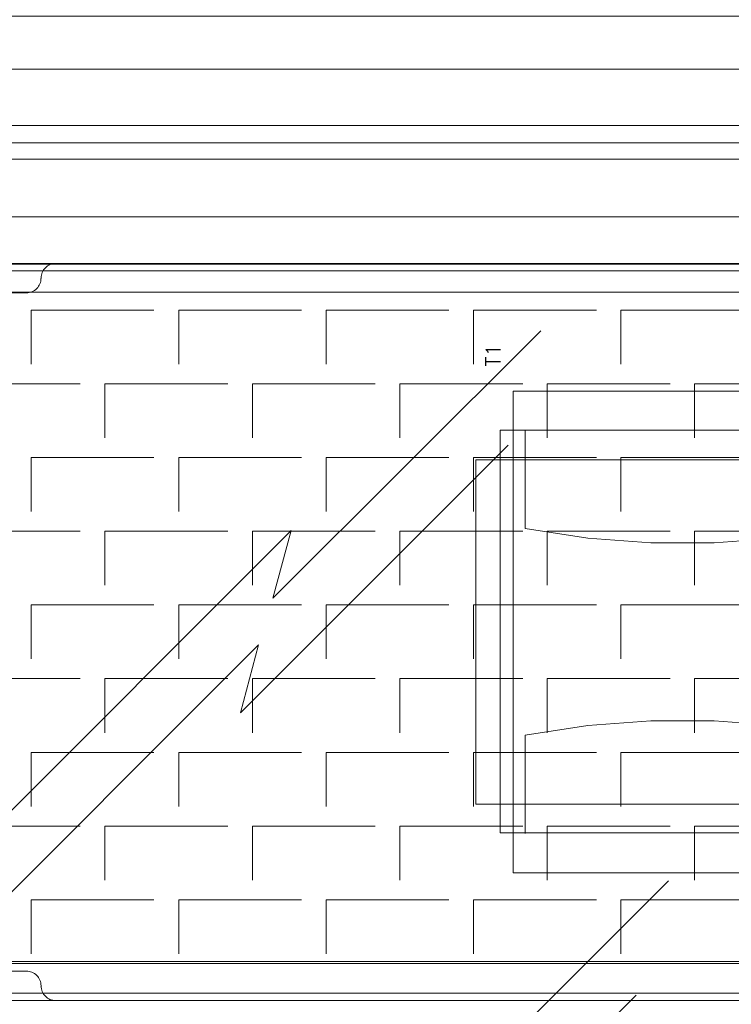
# Model space of a CAD drawing. Header units: millimetres. Extents: x 12819 to 17524, y -4386 to -1138.
# Tile 17 of 94: x 13071 to 13085, y -4242 to -4222. Entities that reach past the tile are written whole.
import ezdxf

# ---------------------------------------------------------------- set-up
doc = ezdxf.new("R2010")
doc.units = ezdxf.units.MM
doc.layers.get('0').update_dxf_attribs({"lineweight": 15})
for name, color, linetype, lineweight in [('30', 7, 'Continuous', 15), ('45', 7, 'Continuous', 15), ('50', 7, 'Continuous', 15), ('60', 7, 'Continuous', 15)]:
    doc.layers.add(name, color=color, linetype=linetype, lineweight=lineweight)
doc.styles.get("Standard").update_dxf_attribs({"font": 'romans.shx', "width": 0.7, "oblique": 15})

# ---------------------------------------------------------------- blocks, each defined once
blk = doc.blocks.new('*U361')
at = {"layer": '50', "color": 7}
for points in [[(391.450601, -435.688473), (56.293786, -435.688473), (56.293786, -385.237038), (391.450601, -385.237038), (391.450601, -435.688473)], [(56.293786, -414.273025), (391.450601, -414.273025), (391.450601, -407.418369), (56.293786, -407.418369), (56.293786, -414.273025)], [(60.130251, -727.316553), (387.614136, -727.316553), (387.614136, -441.356009), (60.130251, -441.356009), (60.130251, -727.316553)], [(60.130251, -577.509783), (387.614136, -577.509783), (387.614136, -591.162779), (60.130251, -591.162779), (60.130251, -577.509783)]]:
    blk.add_lwpolyline(points, dxfattribs=at)
blk.add_lwpolyline([(60.541947, -577.919756), (387.204702, -577.919756), (387.204702, -590.750554), (60.541947, -590.750554), (60.541947, -577.919756)], close=True, dxfattribs=at)
blk = doc.blocks.new('*U362')
at = {"layer": '60', "color": 7}
for points in [[(43.959362, -411), (404.004445, -411)], [(50.996026, -70.999633), (396.967781, -70.999633), (396.967781, -411), (50.996026, -411), (50.996026, -70.999633)], [(66.031673, -395.957151), (381.957446, -395.957151)], [(404.004445, -410.997747), (43.959362, -410.997747)], [(50.996026, -410.997747), (396.967781, -410.997747), (396.967781, -751.000367), (50.996026, -751.000367), (50.996026, -410.997747)], [(381.957446, -426.042849), (66.031673, -426.042849)]]:
    blk.add_lwpolyline(points, dxfattribs=at)
at = {"layer": '60', "color": 253}
for points in [[(195.202763, -449.192797), (140.679587, -503.648554), (144.42584, -489.819325), (81.296406, -552.988003)], [(188.545501, -472.468891), (134.123575, -526.924648), (137.768579, -513.095419), (74.639145, -576.264097)], [(221.148665, -561.115376), (166.725864, -615.545804), (170.370926, -601.741903), (107.215164, -664.910581)], [(214.593197, -584.39147), (160.068938, -638.847227), (163.815266, -625.017997), (100.684578, -688.186675)]]:
    blk.add_lwpolyline(points, dxfattribs=at)
blk = doc.blocks.new('*U383')
at = {"layer": '50', "color": 59}
for points in [[(64.021731, -435.499255), (384.041269, -435.499255)], [(384.041269, -585.499748), (64.021731, -585.499748)]]:
    blk.add_lwpolyline(points, dxfattribs=at)
at = {"layer": '50', "color": 7}
for points in [[(64.021731, -435.499255), (384.041269, -435.499255)], [(384.041269, -585.499748), (64.021731, -585.499748)], [(66.982291, -583.999518), (381.017709, -583.999518)], [(381.017709, -436.999485), (66.982291, -436.999485)], [(66.982291, -583.999518), (381.017709, -583.999518)], [(381.017709, -436.999485), (66.982291, -436.999485)]]:
    blk.add_lwpolyline(points, dxfattribs=at)
blk = doc.blocks.new('*U384')
at = {"layer": '30', "color": 7}
for points in [[(82.530316, -579.497146), (90.506798, -579.497146), (90.829297, -579.518661), (91.130296, -579.56169), (91.409796, -579.626235), (91.689295, -579.733808), (91.947295, -579.862896), (92.205294, -579.991985), (92.441794, -580.164102), (92.656793, -580.357734), (92.850293, -580.572881), (93.022292, -580.788028), (93.172792, -581.046205), (93.301792, -581.304381), (93.409291, -581.584072), (93.473791, -581.863763), (93.516791, -582.164969), (93.538291, -582.466175), (93.559791, -582.788896), (93.602791, -583.090101), (93.667291, -583.369793), (93.774791, -583.649484), (93.90379, -583.90766), (94.05429, -584.165836), (94.22629, -584.402498), (94.419789, -584.617645), (94.613289, -584.811277), (94.849788, -584.983395), (95.086288, -585.133998), (95.344287, -585.263086), (95.623786, -585.349145), (95.903286, -585.435204), (96.204285, -585.478233), (96.505284, -585.499748), (351.494716, -585.499748)], [(351.494716, -435.499255), (96.505284, -435.499255), (96.204285, -435.520769), (95.903286, -435.563799), (95.623786, -435.649858), (95.344287, -435.735916), (95.086288, -435.865005), (94.849788, -436.015607), (94.613289, -436.187725), (94.419789, -436.381357), (94.22629, -436.596504), (94.05429, -436.833166), (93.90379, -437.069828), (93.774791, -437.328004), (93.667291, -437.607695), (93.602791, -437.887386), (93.559791, -438.167078), (93.538291, -438.468283), (93.516791, -438.791004), (93.473791, -439.09221), (93.409291, -439.371901), (93.301792, -439.651592), (93.172792, -439.909768), (93.022292, -440.167945), (92.850293, -440.404606), (92.656793, -440.619753), (92.441794, -440.813386), (92.205294, -440.985503), (91.947295, -441.136106), (91.689295, -441.265194), (91.409796, -441.351253), (91.130296, -441.437312), (90.829297, -441.480341), (90.506798, -441.501856), (82.530316, -441.501856)], [(82.530316, -579.497146), (90.506798, -579.497146), (90.829297, -579.518661), (91.130296, -579.56169), (91.409796, -579.626235), (91.689295, -579.733808), (91.947295, -579.862896), (92.205294, -579.991985), (92.441794, -580.164102), (92.656793, -580.357734), (92.850293, -580.572881), (93.022292, -580.788028), (93.172792, -581.046205), (93.301792, -581.304381), (93.409291, -581.584072), (93.473791, -581.863763), (93.516791, -582.164969), (93.538291, -582.466175), (93.538291, -582.466175), (93.559791, -582.788896), (93.602791, -583.090101), (93.667291, -583.369793), (93.774791, -583.649484), (93.90379, -583.90766), (94.05429, -584.165836), (94.22629, -584.402498), (94.419789, -584.617645), (94.613289, -584.811277), (94.849788, -584.983395), (95.086288, -585.133998), (95.344287, -585.263086), (95.623786, -585.349145), (95.903286, -585.435204), (96.204285, -585.478233), (96.505284, -585.499748), (96.505284, -585.499748), (351.494716, -585.499748)], [(351.494716, -435.499255), (96.505284, -435.499255), (96.204285, -435.520769), (95.903286, -435.563799), (95.623786, -435.649858), (95.344287, -435.735916), (95.086288, -435.865005), (94.849788, -436.015607), (94.613289, -436.187725), (94.419789, -436.381357), (94.22629, -436.596504), (94.05429, -436.833166), (93.90379, -437.069828), (93.774791, -437.328004), (93.667291, -437.607695), (93.602791, -437.887386), (93.559791, -438.167078), (93.538291, -438.468283), (93.538291, -438.468283), (93.516791, -438.791004), (93.473791, -439.09221), (93.409291, -439.371901), (93.301792, -439.651592), (93.172792, -439.909768), (93.022292, -440.167945), (92.850293, -440.404606), (92.656793, -440.619753), (92.441794, -440.813386), (92.205294, -440.985503), (91.947295, -441.136106), (91.689295, -441.265194), (91.409796, -441.351253), (91.130296, -441.437312), (90.829297, -441.480341), (90.506798, -441.501856), (90.506798, -441.501856), (82.530316, -441.501856)], [(93.323814, -438.639376), (93.323814, -438.639376)], [(91.539043, -456.024927), (91.539043, -445.00747), (116.500947, -445.00747)], [(121.531783, -456.024927), (121.531783, -445.00747), (146.493686, -445.00747)], [(151.52226, -456.024927), (151.52226, -445.00747), (176.486425, -445.00747)], [(181.49464, -456.024927), (181.49464, -445.00747), (206.522144, -445.00747)], [(211.487379, -456.024927), (211.487379, -445.00747), (236.514883, -445.00747)], [(76.552853, -471.020471), (76.552853, -460.003014), (101.517019, -460.003014)], [(106.522972, -471.020471), (106.522972, -460.003014), (131.509758, -460.003014)], [(136.515711, -471.020471), (136.515711, -460.003014), (161.500235, -460.003014)], [(166.50845, -471.020471), (166.50845, -460.003014), (191.535953, -460.003014)], [(196.501189, -471.020471), (196.501189, -460.003014), (221.528692, -460.003014)], [(226.471308, -471.020471), (226.471308, -460.003014), (251.498811, -460.003014)], [(91.539043, -485.973215), (91.539043, -475.021085), (116.500947, -475.021085)], [(121.531783, -485.973215), (121.531783, -475.021085), (146.493686, -475.021085)], [(151.52226, -485.973215), (151.52226, -475.021085), (176.486425, -475.021085)], [(181.49464, -485.973215), (181.49464, -475.021085), (206.522144, -475.021085)], [(211.487379, -485.973215), (211.487379, -475.021085), (236.514883, -475.021085)], [(76.552853, -500.96876), (76.552853, -489.951303), (101.517019, -489.951303)], [(106.522972, -500.96876), (106.522972, -489.951303), (131.509758, -489.951303)], [(136.515711, -500.96876), (136.515711, -489.951303), (161.500235, -489.951303)], [(166.50845, -500.96876), (166.50845, -489.951303), (191.535953, -489.951303)], [(196.501189, -500.96876), (196.501189, -489.951303), (221.528692, -489.951303)], [(226.471308, -500.96876), (226.471308, -489.951303), (251.498811, -489.951303)], [(91.539043, -515.98683), (91.539043, -504.969373), (116.500947, -504.969373)], [(121.531783, -515.98683), (121.531783, -504.969373), (146.493686, -504.969373)], [(151.52226, -515.98683), (151.52226, -504.969373), (176.486425, -504.969373)], [(181.49464, -515.98683), (181.49464, -504.969373), (206.522144, -504.969373)], [(211.487379, -515.98683), (211.487379, -504.969373), (236.514883, -504.969373)], [(76.552853, -530.982374), (76.552853, -519.964918), (101.517019, -519.964918)], [(106.522972, -530.982374), (106.522972, -519.964918), (131.509758, -519.964918)], [(136.515711, -530.982374), (136.515711, -519.964918), (161.500235, -519.964918)], [(166.50845, -530.982374), (166.50845, -519.964918), (191.535953, -519.964918)], [(196.501189, -530.982374), (196.501189, -519.964918), (221.528692, -519.964918)], [(226.471308, -530.982374), (226.471308, -519.964918), (251.498811, -519.964918)], [(91.539043, -545.977918), (91.539043, -534.982988), (116.500947, -534.982988)], [(121.531783, -545.977918), (121.531783, -534.982988), (146.493686, -534.982988)], [(151.52226, -545.977918), (151.52226, -534.982988), (176.486425, -534.982988)], [(181.49464, -545.977918), (181.49464, -534.982988), (206.522144, -534.982988)], [(211.487379, -545.977918), (211.487379, -534.982988), (236.514883, -534.982988)], [(76.552853, -560.995988), (76.552853, -549.978532), (101.517019, -549.978532)], [(106.522972, -560.995988), (106.522972, -549.978532), (131.509758, -549.978532)], [(136.515711, -560.995988), (136.515711, -549.978532), (161.500235, -549.978532)], [(166.50845, -560.995988), (166.50845, -549.978532), (191.535953, -549.978532)], [(196.501189, -560.995988), (196.501189, -549.978532), (221.528692, -549.978532)], [(226.471308, -560.995988), (226.471308, -549.978532), (251.498811, -549.978532)], [(91.539043, -575.991532), (91.539043, -564.974076), (116.500947, -564.974076)], [(121.531783, -575.991532), (121.531783, -564.974076), (146.493686, -564.974076)], [(151.52226, -575.991532), (151.52226, -564.974076), (176.486425, -564.974076)], [(181.49464, -575.991532), (181.49464, -564.974076), (206.522144, -564.974076)], [(211.487379, -575.991532), (211.487379, -564.974076), (236.514883, -564.974076)], [(93.323814, -582.571371), (93.323814, -582.571371)]]:
    blk.add_lwpolyline(points, dxfattribs=at)
blk = doc.blocks.new('*U385')
at = {"layer": '45', "color": 7}
for points in [[(189.561169, -461.498739), (258.606224, -461.498739), (258.606224, -559.500263), (189.561169, -559.500263), (189.561169, -461.498739)], [(186.912289, -469.425631), (261.089973, -469.425631), (261.089973, -551.352617), (186.912289, -551.352617), (186.912289, -469.425631)], [(181.999081, -475.482867), (266.000919, -475.482867), (266.000919, -545.516135), (181.999081, -545.516135), (181.999081, -475.482867)]]:
    blk.add_lwpolyline(points, close=True, dxfattribs=at)
for points in [[(189.561169, -461.498739), (258.606224, -461.498739), (258.606224, -559.500263), (189.561169, -559.500263), (189.561169, -461.498739)], [(186.912289, -469.425631), (261.089973, -469.425631), (261.089973, -551.352617), (186.912289, -551.352617), (186.912289, -469.425631)], [(191.988367, -469.481946), (191.988367, -489.469247)], [(256.063661, -489.469247), (256.063661, -469.481946)], [(181.999081, -475.482867), (266.000919, -475.482867), (266.000919, -545.516135), (181.999081, -545.516135), (181.999081, -475.482867)], [(191.988367, -489.466995), (204.737648, -491.394879), (217.597312, -492.386362), (230.456977, -492.386362), (243.316642, -491.394879), (256.065923, -489.466995)], [(256.065923, -531.477945), (243.316642, -529.548574), (230.456977, -528.556326), (217.597312, -528.556326), (204.737648, -529.548574), (191.988367, -531.477945)], [(191.988367, -531.475693), (191.988367, -551.462994)], [(256.063661, -551.462994), (256.063661, -531.475693)]]:
    blk.add_lwpolyline(points, dxfattribs=at)
blk = doc.blocks.new('*U386')
at = {"layer": '50', "color": 7}
blk.add_lwpolyline([(60.514725, -586.275147), (60.871725, -586.128024), (61.228726, -585.980901), (61.606727, -585.854795), (61.984727, -585.749707), (62.383728, -585.665636), (62.782729, -585.581566), (63.181729, -585.539531), (63.58073, -585.518513), (64.000731, -585.497495), (383.999269, -585.497495)], dxfattribs=at)

msp = doc.modelspace()

# ---------------------------------------------------------------- block references
at = {"xscale": 0.1000000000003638, "yscale": 0.1000000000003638, "zscale": 0.1000000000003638}
for name in ['*U361', '*U362', '*U384', '*U383', '*U386']:
    msp.add_blockref(name, (13061.94, -4183.013), dxfattribs=at)
ref = msp.add_blockref('*U385', (13061.94, -4183.013), dxfattribs=dict(xscale=0.1000000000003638, yscale=0.1000000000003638, zscale=0.1000000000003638))
ref.add_attrib('Oznakowanie', 'T1', (13080.64, -4228.663), dxfattribs={"height": 0.3, "rotation": 90, "flags": 2})

doc.saveas('drawing.dxf')
